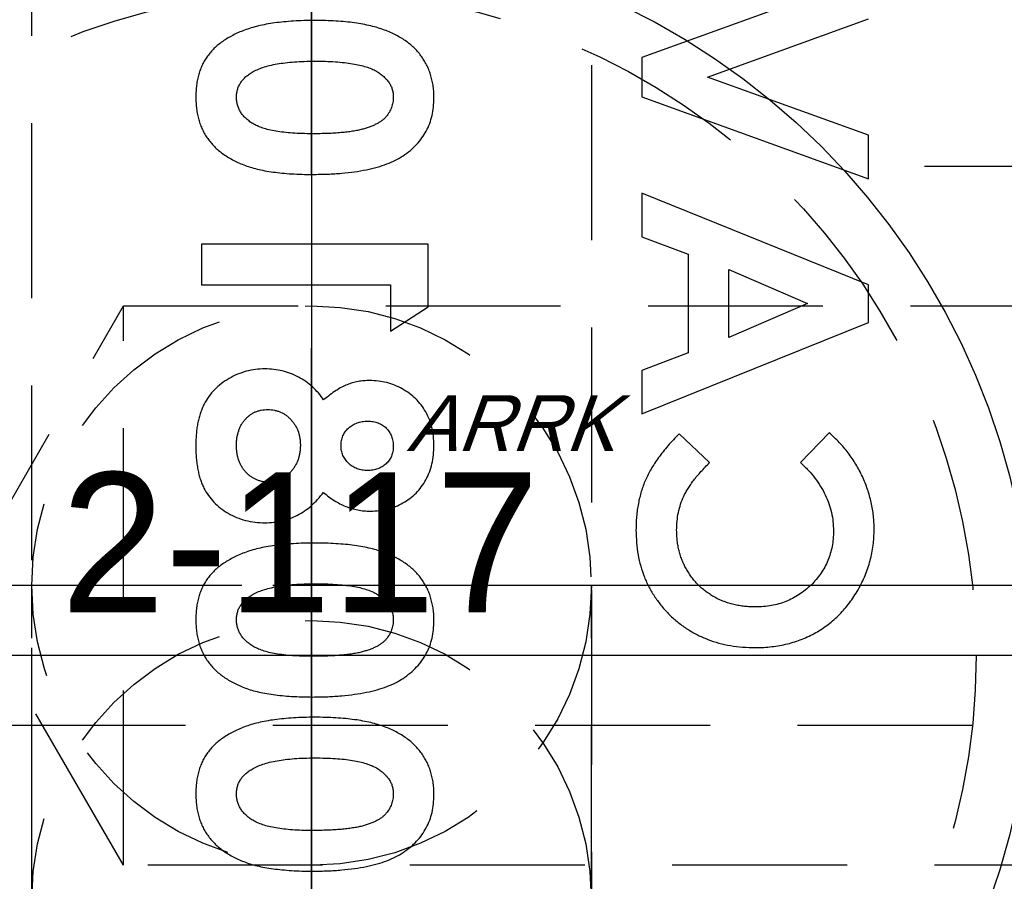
# Model space of a CAD drawing. Extents: x 2651 to 7771, y -1163 to 1075.
# Tile 220 of 256: x 4229 to 4243, y 452 to 465. Entities that reach past the tile are written whole.
import ezdxf

# ---------------------------------------------------------------- set-up
doc = ezdxf.new("R2010")
doc.units = 0
doc.header["$LTSCALE"] = 10
for name, pattern in [('CENTER', [2, 1.25, -0.25, 0.25, -0.25]), ('CNSCEN', [17, 15, -1, 0, -1]), ('CNSHID', [4, 3, -1]), ('HIDDEN', [0.375, 0.25, -0.125])]:
    doc.linetypes.add(name, pattern=pattern)
doc.layers.get('0').update_dxf_attribs({"linetype": 'CONTINUOUS'})
doc.layers.get('Defpoints').update_dxf_attribs({"linetype": 'CONTINUOUS'})
for name, color, linetype in [('1', 7, 'CONTINUOUS'), ('9', 3, 'CONTINUOUS'), ('CEN', 1, 'CENTER'), ('COOL', 150, 'HIDDEN'), ('DIM', 3, 'CONTINUOUS'), ('TEXT', 4, 'CONTINUOUS'), ('WL1-HL', 4, 'CNSHID'), ('WOR1-CL', 1, 'CNSCEN'), ('WOR1-DL', 7, 'CONTINUOUS')]:
    doc.layers.add(name, color=color, linetype=linetype)
doc.styles.add('china', font='txt')
doc.styles.get("Standard").update_dxf_attribs({"font": 'romans.shx'})
doc.dimstyles.new('MM& INCH5', dxfattribs={"dimtxt": 5, "dimasz": 2.5, "dimexe": 1, "dimexo": 0.5, "dimtad": 0, "dimrnd": 1.38778e-17, "dimzin": 9, "dimdsep": 46, "dimtxsty": 'Standard', "dimblk": 'CLOSED', "dimcen": 0, "dimclrd": 3, "dimclre": 3, "dimclrt": 3, "dimazin": 2, "dimtfac": 0.75, "dimtofl": 0, "dimtmove": 0, "dimatfit": 3, "dimfxl": 0, "dimtolj": 1, "dimarcsym": 0})

# ---------------------------------------------------------------- blocks, each defined once
blk = doc.blocks.new('DSD')
at = {"layer": '1', "color": 7, "linetype": 'Continuous'}
for p, q in [((477.228, 547.808), (477.636, 548.234)), ((478.936, 548.234), (479.37, 547.821)), ((479.905, 547.538), (476.666, 546.23)), ((479.905, 546.918), (479.905, 547.538)), ((479.241, 546.666), (479.905, 546.918)), ((479.241, 545.255), (479.241, 546.666)), ((477.535, 545.961), (478.659, 546.446)), ((478.659, 546.446), (478.659, 545.475)), ((483.499, 546.355), (482.959, 546.008)), ((483.499, 545.691), (483.499, 546.355)), ((476.666, 546.23), (476.666, 545.691)), ((478.659, 545.475), (477.535, 545.961)), ((482.959, 546.008), (482.959, 545.11)), ((476.666, 545.691), (479.905, 544.383)), ((486.198, 545.691), (483.499, 545.691)), ((486.198, 545.11), (486.198, 545.691)), ((479.905, 545.004), (479.241, 545.255)), ((482.959, 545.11), (486.198, 545.11)), ((479.905, 544.383), (479.905, 545.004)), ((476.666, 544.175), (476.666, 543.554)), ((479.905, 543.003), (476.666, 544.175)), ((476.666, 543.554), (478.967, 542.722)), ((479.905, 542.443), (479.905, 543.003)), ((478.967, 542.722), (476.666, 541.888)), ((476.666, 541.269), (479.905, 542.443))]:
    blk.add_line(p, q, dxfattribs=at)
for points, knots in [([(484.61, 554.078), (484.539, 554.077), (484.4, 554.076), (484.2, 554.062), (484.015, 554.043), (483.845, 554.013), (483.69, 553.977), (483.552, 553.931), (483.427, 553.878), (483.353, 553.833), (483.317, 553.812)], [0, 0, 0, 0, 0.161071, 0.310789, 0.449904, 0.578376, 0.696617, 0.805987, 0.906562, 1, 1, 1, 1]), ([(486.281, 552.97), (486.28, 552.999), (486.279, 553.056), (486.272, 553.139), (486.258, 553.219), (486.24, 553.295), (486.216, 553.368), (486.187, 553.437), (486.152, 553.503), (486.112, 553.565), (486.067, 553.624), (486.016, 553.679), (485.96, 553.732), (485.897, 553.78), (485.83, 553.826), (485.757, 553.868), (485.679, 553.907), (485.594, 553.943), (485.502, 553.975), (485.402, 554.003), (485.292, 554.026), (485.173, 554.044), (485.046, 554.059), (484.909, 554.07), (484.763, 554.077), (484.662, 554.077), (484.61, 554.078)], [0, 0, 0, 0, 0.038217, 0.074867, 0.110158, 0.144454, 0.17808, 0.211171, 0.243687, 0.275872, 0.308376, 0.341263, 0.37515, 0.409655, 0.445157, 0.482073, 0.520576, 0.560554, 0.603108, 0.648689, 0.697948, 0.750768, 0.807309, 0.867656, 0.931861, 1, 1, 1, 1]), ([(483.317, 553.812), (483.282, 553.787), (483.213, 553.737), (483.123, 553.651), (483.047, 553.559), (482.984, 553.458), (482.935, 553.351), (482.901, 553.236), (482.881, 553.114), (482.878, 553.03), (482.876, 552.987)], [0, 0, 0, 0, 0.132314, 0.2587, 0.380912, 0.500535, 0.620923, 0.742376, 0.868281, 1, 1, 1, 1]), ([(483.458, 552.973), (483.459, 552.998), (483.461, 553.048), (483.481, 553.121), (483.512, 553.189), (483.55, 553.241), (483.585, 553.28), (483.618, 553.307), (483.654, 553.333), (483.695, 553.356), (483.741, 553.378), (483.79, 553.399), (483.845, 553.417), (483.904, 553.434), (483.969, 553.449), (484.041, 553.461), (484.12, 553.473), (484.205, 553.481), (484.298, 553.488), (484.398, 553.493), (484.505, 553.495), (484.579, 553.496), (484.617, 553.496)], [0, 0, 0, 0, 0.053834, 0.105543, 0.158054, 0.211987, 0.240207, 0.269794, 0.301343, 0.334608, 0.370284, 0.408089, 0.448681, 0.492069, 0.538664, 0.590371, 0.646388, 0.707195, 0.772947, 0.843643, 0.919308, 1, 1, 1, 1]), ([(484.617, 553.496), (484.666, 553.496), (484.761, 553.495), (484.897, 553.489), (485.021, 553.477), (485.133, 553.462), (485.233, 553.441), (485.322, 553.417), (485.399, 553.387), (485.465, 553.353), (485.52, 553.315), (485.568, 553.274), (485.609, 553.231), (485.642, 553.185), (485.668, 553.136), (485.686, 553.084), (485.697, 553.029), (485.699, 552.992), (485.7, 552.973)], [0, 0, 0, 0, 0.110734, 0.212341, 0.305502, 0.389835, 0.46669, 0.535262, 0.596763, 0.651066, 0.701036, 0.74786, 0.791833, 0.834284, 0.875334, 0.916035, 0.957652, 1, 1, 1, 1]), ([(482.876, 552.987), (482.877, 552.959), (482.878, 552.904), (482.886, 552.822), (482.9, 552.744), (482.919, 552.668), (482.943, 552.595), (482.973, 552.525), (483.009, 552.459), (483.05, 552.395), (483.096, 552.335), (483.149, 552.278), (483.207, 552.224), (483.271, 552.175), (483.341, 552.129), (483.416, 552.086), (483.497, 552.047), (483.584, 552.011), (483.679, 551.979), (483.782, 551.952), (483.893, 551.929), (484.014, 551.91), (484.143, 551.895), (484.281, 551.885), (484.428, 551.878), (484.528, 551.877), (484.58, 551.877)], [0, 0, 0, 0, 0.036635, 0.072034, 0.106626, 0.140306, 0.173619, 0.206426, 0.239067, 0.271883, 0.30484, 0.338529, 0.372616, 0.407548, 0.443719, 0.481312, 0.520113, 0.560913, 0.604025, 0.650075, 0.699572, 0.752363, 0.808789, 0.868954, 0.932675, 1, 1, 1, 1]), ([(484.58, 552.458), (484.529, 552.459), (484.431, 552.459), (484.29, 552.467), (484.161, 552.477), (484.044, 552.492), (483.94, 552.512), (483.849, 552.537), (483.769, 552.565), (483.701, 552.599), (483.644, 552.637), (483.594, 552.677), (483.552, 552.72), (483.517, 552.765), (483.49, 552.813), (483.471, 552.864), (483.46, 552.918), (483.458, 552.954), (483.458, 552.973)], [0, 0, 0, 0, 0.112115, 0.215802, 0.310203, 0.395993, 0.47341, 0.542778, 0.604548, 0.659357, 0.708764, 0.755356, 0.798687, 0.840017, 0.880203, 0.919733, 0.959049, 1, 1, 1, 1]), ([(484.58, 551.877), (484.632, 551.877), (484.734, 551.878), (484.882, 551.885), (485.021, 551.896), (485.151, 551.91), (485.272, 551.93), (485.385, 551.953), (485.489, 551.98), (485.583, 552.013), (485.671, 552.049), (485.752, 552.088), (485.827, 552.13), (485.896, 552.174), (485.959, 552.222), (486.017, 552.273), (486.067, 552.327), (486.113, 552.384), (486.153, 552.444), (486.188, 552.507), (486.216, 552.576), (486.24, 552.647), (486.258, 552.723), (486.272, 552.802), (486.279, 552.885), (486.28, 552.941), (486.281, 552.97)], [0, 0, 0, 0, 0.068491, 0.133077, 0.193829, 0.251083, 0.304401, 0.354408, 0.401295, 0.444701, 0.485692, 0.524676, 0.562307, 0.597947, 0.632474, 0.665752, 0.697985, 0.729586, 0.760825, 0.792355, 0.824313, 0.857156, 0.890927, 0.92596, 0.962061, 1, 1, 1, 1]), ([(485.7, 552.973), (485.699, 552.955), (485.698, 552.919), (485.687, 552.867), (485.67, 552.818), (485.645, 552.772), (485.613, 552.728), (485.575, 552.688), (485.529, 552.651), (485.495, 552.629), (485.477, 552.618)], [0, 0, 0, 0, 0.124035, 0.242846, 0.360342, 0.479042, 0.599334, 0.725488, 0.858549, 1, 1, 1, 1]), ([(485.477, 552.618), (485.453, 552.605), (485.403, 552.577), (485.318, 552.546), (485.223, 552.519), (485.116, 552.496), (484.998, 552.48), (484.868, 552.467), (484.728, 552.46), (484.631, 552.459), (484.58, 552.458)], [0, 0, 0, 0, 0.088871, 0.186355, 0.294078, 0.412237, 0.541778, 0.682703, 0.835096, 1, 1, 1, 1]), ([(484.61, 551.587), (484.539, 551.586), (484.4, 551.585), (484.2, 551.571), (484.015, 551.551), (483.845, 551.522), (483.69, 551.486), (483.552, 551.44), (483.427, 551.387), (483.353, 551.342), (483.317, 551.321)], [0, 0, 0, 0, 0.161071, 0.310789, 0.449904, 0.578376, 0.696617, 0.805987, 0.906562, 1, 1, 1, 1]), ([(486.281, 550.479), (486.28, 550.508), (486.279, 550.565), (486.272, 550.648), (486.258, 550.728), (486.24, 550.804), (486.216, 550.877), (486.187, 550.946), (486.152, 551.012), (486.112, 551.074), (486.067, 551.133), (486.016, 551.188), (485.96, 551.241), (485.897, 551.289), (485.83, 551.335), (485.757, 551.377), (485.679, 551.416), (485.594, 551.452), (485.502, 551.484), (485.402, 551.512), (485.292, 551.535), (485.173, 551.553), (485.046, 551.568), (484.909, 551.579), (484.763, 551.586), (484.662, 551.586), (484.61, 551.587)], [0, 0, 0, 0, 0.038217, 0.074867, 0.110158, 0.144454, 0.17808, 0.211171, 0.243687, 0.275872, 0.308376, 0.341263, 0.37515, 0.409655, 0.445157, 0.482073, 0.520576, 0.560554, 0.603108, 0.648689, 0.697948, 0.750768, 0.807309, 0.867656, 0.931861, 1, 1, 1, 1]), ([(483.317, 551.321), (483.282, 551.295), (483.213, 551.246), (483.123, 551.16), (483.047, 551.068), (482.984, 550.967), (482.935, 550.86), (482.901, 550.745), (482.881, 550.623), (482.878, 550.539), (482.876, 550.496)], [0, 0, 0, 0, 0.132314, 0.2587, 0.380912, 0.500535, 0.620923, 0.742376, 0.868281, 1, 1, 1, 1]), ([(483.458, 550.482), (483.459, 550.507), (483.461, 550.557), (483.481, 550.629), (483.512, 550.698), (483.55, 550.75), (483.585, 550.788), (483.618, 550.815), (483.654, 550.842), (483.695, 550.865), (483.741, 550.887), (483.79, 550.908), (483.845, 550.925), (483.904, 550.943), (483.969, 550.958), (484.041, 550.97), (484.12, 550.982), (484.205, 550.989), (484.298, 550.997), (484.398, 551.002), (484.505, 551.004), (484.579, 551.005), (484.617, 551.005)], [0, 0, 0, 0, 0.053834, 0.105543, 0.158054, 0.211987, 0.240207, 0.269794, 0.301343, 0.334608, 0.370284, 0.408089, 0.448681, 0.492069, 0.538664, 0.590371, 0.646388, 0.707195, 0.772947, 0.843643, 0.919308, 1, 1, 1, 1]), ([(484.617, 551.005), (484.666, 551.005), (484.761, 551.004), (484.897, 550.998), (485.021, 550.986), (485.133, 550.971), (485.233, 550.95), (485.322, 550.926), (485.399, 550.896), (485.465, 550.862), (485.52, 550.824), (485.568, 550.783), (485.609, 550.74), (485.642, 550.694), (485.668, 550.645), (485.686, 550.593), (485.697, 550.538), (485.699, 550.501), (485.7, 550.482)], [0, 0, 0, 0, 0.110734, 0.212341, 0.305502, 0.389835, 0.46669, 0.535262, 0.596763, 0.651066, 0.701036, 0.74786, 0.791833, 0.834284, 0.875334, 0.916035, 0.957652, 1, 1, 1, 1]), ([(478.281, 550.881), (478.241, 550.88), (478.162, 550.879), (478.046, 550.868), (477.932, 550.852), (477.823, 550.828), (477.716, 550.798), (477.614, 550.761), (477.514, 550.717), (477.418, 550.668), (477.326, 550.611), (477.239, 550.549), (477.156, 550.481), (477.078, 550.406), (477.004, 550.326), (476.936, 550.241), (476.871, 550.149), (476.812, 550.053), (476.759, 549.952), (476.711, 549.849), (476.672, 549.744), (476.639, 549.637), (476.615, 549.528), (476.596, 549.417), (476.586, 549.304), (476.584, 549.228), (476.583, 549.19)], [0, 0, 0, 0, 0.044663, 0.088512, 0.130926, 0.172904, 0.214, 0.254985, 0.295291, 0.335772, 0.376181, 0.416178, 0.45635, 0.496512, 0.537041, 0.578119, 0.619725, 0.662422, 0.705299, 0.74743, 0.789433, 0.831267, 0.872825, 0.91487, 0.957027, 1, 1, 1, 1]), ([(479.988, 549.199), (479.986, 549.26), (479.983, 549.378), (479.961, 549.551), (479.924, 549.715), (479.871, 549.872), (479.803, 550.02), (479.72, 550.159), (479.622, 550.29), (479.51, 550.412), (479.387, 550.522), (479.254, 550.619), (479.112, 550.699), (478.962, 550.766), (478.803, 550.818), (478.637, 550.854), (478.461, 550.877), (478.342, 550.879), (478.281, 550.881)], [0, 0, 0, 0, 0.067376, 0.131837, 0.194461, 0.255346, 0.315588, 0.375627, 0.436138, 0.497779, 0.55947, 0.620278, 0.680788, 0.741492, 0.803215, 0.866493, 0.93191, 1, 1, 1, 1]), ([(482.876, 550.496), (482.877, 550.468), (482.878, 550.413), (482.886, 550.331), (482.9, 550.253), (482.919, 550.177), (482.943, 550.104), (482.973, 550.034), (483.009, 549.968), (483.05, 549.904), (483.096, 549.843), (483.149, 549.787), (483.207, 549.733), (483.271, 549.684), (483.341, 549.638), (483.416, 549.595), (483.497, 549.556), (483.584, 549.52), (483.679, 549.488), (483.782, 549.461), (483.893, 549.438), (484.014, 549.418), (484.143, 549.404), (484.281, 549.394), (484.428, 549.387), (484.528, 549.386), (484.58, 549.386)], [0, 0, 0, 0, 0.036635, 0.072034, 0.106626, 0.140306, 0.173619, 0.206426, 0.239067, 0.271883, 0.30484, 0.338529, 0.372616, 0.407548, 0.443719, 0.481312, 0.520113, 0.560913, 0.604025, 0.650075, 0.699572, 0.752363, 0.808789, 0.868954, 0.932675, 1, 1, 1, 1]), ([(484.58, 549.967), (484.529, 549.967), (484.431, 549.968), (484.29, 549.975), (484.161, 549.986), (484.044, 550.001), (483.94, 550.021), (483.849, 550.045), (483.769, 550.074), (483.701, 550.108), (483.644, 550.146), (483.594, 550.186), (483.552, 550.229), (483.517, 550.274), (483.49, 550.322), (483.471, 550.373), (483.46, 550.426), (483.458, 550.463), (483.458, 550.482)], [0, 0, 0, 0, 0.112115, 0.215802, 0.310203, 0.395993, 0.47341, 0.542778, 0.604548, 0.659357, 0.708764, 0.755356, 0.798687, 0.840017, 0.880203, 0.919733, 0.959049, 1, 1, 1, 1]), ([(484.58, 549.386), (484.632, 549.386), (484.734, 549.387), (484.882, 549.393), (485.021, 549.405), (485.151, 549.419), (485.272, 549.439), (485.385, 549.462), (485.489, 549.489), (485.583, 549.522), (485.671, 549.558), (485.752, 549.597), (485.827, 549.639), (485.896, 549.683), (485.959, 549.731), (486.017, 549.782), (486.067, 549.836), (486.113, 549.892), (486.153, 549.953), (486.188, 550.016), (486.216, 550.084), (486.24, 550.156), (486.258, 550.231), (486.272, 550.31), (486.279, 550.394), (486.28, 550.45), (486.281, 550.479)], [0, 0, 0, 0, 0.068491, 0.133077, 0.193829, 0.251083, 0.304401, 0.354408, 0.401295, 0.444701, 0.485692, 0.524676, 0.562307, 0.597947, 0.632474, 0.665752, 0.697985, 0.729586, 0.760825, 0.792355, 0.824313, 0.857156, 0.890927, 0.92596, 0.962061, 1, 1, 1, 1]), ([(485.7, 550.482), (485.699, 550.463), (485.698, 550.428), (485.687, 550.376), (485.67, 550.327), (485.645, 550.28), (485.613, 550.237), (485.575, 550.197), (485.529, 550.16), (485.495, 550.138), (485.477, 550.127)], [0, 0, 0, 0, 0.124035, 0.242846, 0.360342, 0.479042, 0.599334, 0.725488, 0.858549, 1, 1, 1, 1]), ([(477.165, 549.213), (477.166, 549.25), (477.168, 549.324), (477.183, 549.433), (477.208, 549.536), (477.243, 549.636), (477.289, 549.731), (477.345, 549.821), (477.41, 549.907), (477.485, 549.987), (477.567, 550.06), (477.655, 550.124), (477.748, 550.178), (477.845, 550.223), (477.947, 550.257), (478.053, 550.282), (478.165, 550.296), (478.241, 550.298), (478.279, 550.299)], [0, 0, 0, 0, 0.064715, 0.127707, 0.188882, 0.249158, 0.309661, 0.370225, 0.432332, 0.495782, 0.559304, 0.621861, 0.683322, 0.744523, 0.806088, 0.868994, 0.933419, 1, 1, 1, 1]), ([(478.279, 550.299), (478.306, 550.299), (478.36, 550.298), (478.438, 550.292), (478.515, 550.281), (478.589, 550.265), (478.661, 550.246), (478.73, 550.223), (478.798, 550.194), (478.863, 550.162), (478.924, 550.124), (478.983, 550.084), (479.038, 550.041), (479.09, 549.993), (479.138, 549.942), (479.183, 549.887), (479.224, 549.829), (479.263, 549.767), (479.296, 549.703), (479.327, 549.637), (479.351, 549.568), (479.371, 549.498), (479.388, 549.427), (479.398, 549.353), (479.406, 549.278), (479.406, 549.227), (479.407, 549.202)], [0, 0, 0, 0, 0.045986, 0.090639, 0.134485, 0.177331, 0.219265, 0.260785, 0.302317, 0.343436, 0.384181, 0.424376, 0.464181, 0.504012, 0.543822, 0.583802, 0.624419, 0.665548, 0.706675, 0.747827, 0.788895, 0.830219, 0.871707, 0.913734, 0.956588, 1, 1, 1, 1]), ([(485.477, 550.127), (485.453, 550.114), (485.403, 550.086), (485.318, 550.055), (485.223, 550.028), (485.116, 550.005), (484.998, 549.989), (484.868, 549.975), (484.728, 549.969), (484.631, 549.968), (484.58, 549.967)], [0, 0, 0, 0, 0.088871, 0.186355, 0.294078, 0.412237, 0.541778, 0.682703, 0.835096, 1, 1, 1, 1]), ([(476.583, 549.19), (476.584, 549.157), (476.585, 549.092), (476.593, 548.996), (476.606, 548.9), (476.625, 548.805), (476.648, 548.71), (476.678, 548.617), (476.711, 548.525), (476.751, 548.434), (476.794, 548.345), (476.844, 548.259), (476.896, 548.175), (476.954, 548.096), (477.016, 548.019), (477.082, 547.945), (477.153, 547.875), (477.203, 547.831), (477.228, 547.808)], [0, 0, 0, 0, 0.062276, 0.123904, 0.185067, 0.24684, 0.308435, 0.370241, 0.432587, 0.495925, 0.559351, 0.621943, 0.684393, 0.746986, 0.809441, 0.872508, 0.935769, 1, 1, 1, 1]), ([(477.636, 548.234), (477.598, 548.271), (477.525, 548.341), (477.429, 548.455), (477.348, 548.573), (477.28, 548.694), (477.229, 548.819), (477.191, 548.947), (477.169, 549.079), (477.166, 549.168), (477.165, 549.213)], [0, 0, 0, 0, 0.139406, 0.272304, 0.399525, 0.522811, 0.642663, 0.761023, 0.879801, 1, 1, 1, 1]), ([(479.407, 549.202), (479.405, 549.158), (479.403, 549.073), (479.384, 548.948), (479.352, 548.829), (479.315, 548.734), (479.278, 548.66), (479.244, 548.603), (479.205, 548.544), (479.162, 548.485), (479.113, 548.424), (479.058, 548.362), (478.999, 548.298), (478.957, 548.256), (478.936, 548.234)], [0, 0, 0, 0, 0.117048, 0.22997, 0.340704, 0.449355, 0.505557, 0.565303, 0.628205, 0.694729, 0.765019, 0.83958, 0.91775, 1, 1, 1, 1]), ([(479.37, 547.821), (479.398, 547.85), (479.453, 547.907), (479.53, 547.993), (479.6, 548.078), (479.665, 548.161), (479.722, 548.244), (479.772, 548.325), (479.816, 548.405), (479.854, 548.485), (479.886, 548.565), (479.913, 548.648), (479.936, 548.733), (479.955, 548.821), (479.97, 548.911), (479.98, 549.005), (479.987, 549.101), (479.988, 549.166), (479.988, 549.199)], [0, 0, 0, 0, 0.077783, 0.151816, 0.22254, 0.290278, 0.354641, 0.415798, 0.474709, 0.530426, 0.58558, 0.640906, 0.697901, 0.75542, 0.814521, 0.874462, 0.93667, 1, 1, 1, 1]), ([(485.291, 549.095), (485.249, 549.094), (485.168, 549.091), (485.048, 549.071), (484.934, 549.036), (484.826, 548.988), (484.723, 548.927), (484.627, 548.851), (484.536, 548.762), (484.482, 548.695), (484.454, 548.66)], [0, 0, 0, 0, 0.127276, 0.250113, 0.370492, 0.489901, 0.611006, 0.735976, 0.864676, 1, 1, 1, 1]), ([(486.281, 547.987), (486.281, 548.018), (486.28, 548.079), (486.275, 548.168), (486.266, 548.252), (486.253, 548.331), (486.237, 548.405), (486.217, 548.474), (486.194, 548.538), (486.159, 548.617), (486.104, 548.706), (486.023, 548.804), (485.927, 548.889), (485.819, 548.963), (485.698, 549.021), (485.569, 549.065), (485.432, 549.091), (485.339, 549.094), (485.291, 549.095)], [0, 0, 0, 0, 0.055435, 0.108254, 0.158196, 0.205337, 0.250257, 0.292763, 0.333308, 0.371723, 0.445982, 0.520049, 0.595546, 0.673687, 0.753384, 0.833349, 0.915178, 1, 1, 1, 1]), ([(483.784, 548.929), (483.742, 548.928), (483.66, 548.925), (483.54, 548.903), (483.426, 548.865), (483.318, 548.814), (483.219, 548.75), (483.13, 548.673), (483.055, 548.582), (482.99, 548.482), (482.939, 548.372), (482.903, 548.252), (482.88, 548.124), (482.878, 548.036), (482.876, 547.991)], [0, 0, 0, 0, 0.085205, 0.168105, 0.249227, 0.330676, 0.411657, 0.491096, 0.570629, 0.651741, 0.734794, 0.819583, 0.907717, 1, 1, 1, 1]), ([(484.454, 548.66), (484.429, 548.681), (484.381, 548.724), (484.302, 548.778), (484.222, 548.824), (484.139, 548.863), (484.053, 548.892), (483.966, 548.914), (483.876, 548.926), (483.815, 548.928), (483.784, 548.929)], [0, 0, 0, 0, 0.132691, 0.261229, 0.386616, 0.5095, 0.631048, 0.753001, 0.875241, 1, 1, 1, 1]), ([(484.786, 547.986), (484.787, 548.004), (484.787, 548.04), (484.794, 548.093), (484.804, 548.143), (484.818, 548.192), (484.838, 548.238), (484.861, 548.282), (484.888, 548.323), (484.919, 548.362), (484.953, 548.397), (484.989, 548.429), (485.027, 548.455), (485.066, 548.476), (485.106, 548.494), (485.149, 548.505), (485.193, 548.513), (485.223, 548.514), (485.238, 548.514)], [0, 0, 0, 0, 0.070599, 0.139149, 0.206028, 0.270871, 0.334512, 0.399137, 0.463434, 0.527972, 0.592126, 0.65344, 0.712618, 0.770133, 0.826602, 0.883252, 0.941109, 1, 1, 1, 1]), ([(485.238, 548.514), (485.254, 548.514), (485.286, 548.513), (485.331, 548.506), (485.376, 548.495), (485.418, 548.479), (485.458, 548.459), (485.496, 548.434), (485.533, 548.405), (485.567, 548.371), (485.598, 548.334), (485.625, 548.293), (485.649, 548.25), (485.666, 548.204), (485.682, 548.155), (485.692, 548.104), (485.699, 548.049), (485.699, 548.012), (485.7, 547.993)], [0, 0, 0, 0, 0.060864, 0.120715, 0.178298, 0.236019, 0.29302, 0.351482, 0.411328, 0.473181, 0.535898, 0.598282, 0.66091, 0.724489, 0.789043, 0.857007, 0.926649, 1, 1, 1, 1]), ([(483.458, 548.005), (483.459, 548.029), (483.461, 548.075), (483.481, 548.142), (483.514, 548.201), (483.56, 548.253), (483.615, 548.295), (483.679, 548.327), (483.75, 548.345), (483.8, 548.347), (483.825, 548.348)], [0, 0, 0, 0, 0.127262, 0.247553, 0.366178, 0.488656, 0.611945, 0.735099, 0.863648, 1, 1, 1, 1]), ([(483.825, 548.348), (483.851, 548.347), (483.902, 548.344), (483.974, 548.325), (484.04, 548.293), (484.097, 548.248), (484.144, 548.194), (484.18, 548.133), (484.201, 548.065), (484.204, 548.018), (484.205, 547.994)], [0, 0, 0, 0, 0.133898, 0.261449, 0.385304, 0.511572, 0.636353, 0.7554, 0.874932, 1, 1, 1, 1]), ([(482.876, 547.991), (482.878, 547.946), (482.88, 547.86), (482.903, 547.734), (482.939, 547.617), (482.992, 547.508), (483.057, 547.409), (483.135, 547.321), (483.226, 547.244), (483.328, 547.179), (483.437, 547.126), (483.552, 547.088), (483.671, 547.066), (483.752, 547.063), (483.793, 547.061)], [0, 0, 0, 0, 0.091221, 0.177862, 0.261335, 0.343215, 0.424061, 0.504025, 0.585043, 0.667993, 0.751668, 0.833587, 0.916294, 1, 1, 1, 1]), ([(483.821, 547.642), (483.795, 547.643), (483.746, 547.646), (483.675, 547.664), (483.612, 547.697), (483.557, 547.74), (483.513, 547.795), (483.48, 547.858), (483.461, 547.929), (483.459, 547.979), (483.458, 548.005)], [0, 0, 0, 0, 0.133239, 0.257679, 0.377945, 0.498835, 0.619558, 0.739824, 0.86564, 1, 1, 1, 1]), ([(484.205, 547.994), (484.204, 547.969), (484.202, 547.921), (484.181, 547.853), (484.147, 547.792), (484.1, 547.739), (484.042, 547.696), (483.975, 547.664), (483.9, 547.646), (483.848, 547.643), (483.821, 547.642)], [0, 0, 0, 0, 0.1261, 0.245667, 0.362596, 0.483064, 0.606895, 0.731199, 0.860607, 1, 1, 1, 1]), ([(485.7, 547.993), (485.699, 547.974), (485.699, 547.936), (485.693, 547.881), (485.683, 547.83), (485.669, 547.781), (485.652, 547.735), (485.63, 547.692), (485.604, 547.652), (485.575, 547.616), (485.543, 547.583), (485.508, 547.554), (485.471, 547.53), (485.431, 547.51), (485.389, 547.495), (485.345, 547.484), (485.299, 547.477), (485.267, 547.476), (485.251, 547.476)], [0, 0, 0, 0, 0.075044, 0.146237, 0.214829, 0.280463, 0.343689, 0.406255, 0.467269, 0.527809, 0.587997, 0.646697, 0.703965, 0.760495, 0.818097, 0.877165, 0.937588, 1, 1, 1, 1]), ([(485.251, 547.476), (485.235, 547.477), (485.203, 547.478), (485.157, 547.484), (485.112, 547.496), (485.069, 547.512), (485.028, 547.532), (484.99, 547.558), (484.953, 547.587), (484.919, 547.622), (484.888, 547.659), (484.861, 547.699), (484.837, 547.741), (484.818, 547.786), (484.804, 547.833), (484.794, 547.882), (484.787, 547.933), (484.787, 547.968), (484.786, 547.986)], [0, 0, 0, 0, 0.063232, 0.123596, 0.183631, 0.241965, 0.301454, 0.360997, 0.421479, 0.484582, 0.547964, 0.610316, 0.672871, 0.735109, 0.798492, 0.863878, 0.930919, 1, 1, 1, 1]), ([(485.291, 546.895), (485.337, 546.896), (485.427, 546.899), (485.559, 546.926), (485.687, 546.97), (485.807, 547.029), (485.917, 547.103), (486.015, 547.189), (486.098, 547.288), (486.153, 547.38), (486.191, 547.46), (486.214, 547.523), (486.235, 547.591), (486.252, 547.662), (486.265, 547.738), (486.274, 547.818), (486.28, 547.901), (486.281, 547.958), (486.281, 547.987)], [0, 0, 0, 0, 0.082105, 0.162845, 0.24281, 0.324136, 0.404552, 0.481939, 0.558683, 0.635915, 0.675544, 0.716421, 0.758883, 0.802991, 0.848925, 0.897233, 0.947306, 1, 1, 1, 1]), ([(483.793, 547.061), (483.822, 547.062), (483.878, 547.063), (483.962, 547.074), (484.041, 547.093), (484.12, 547.12), (484.199, 547.156), (484.28, 547.206), (484.367, 547.266), (484.424, 547.314), (484.454, 547.339)], [0, 0, 0, 0, 0.117593, 0.230768, 0.342388, 0.452438, 0.56823, 0.697745, 0.841089, 1, 1, 1, 1]), ([(484.454, 547.339), (484.478, 547.305), (484.526, 547.237), (484.612, 547.149), (484.708, 547.072), (484.814, 547.009), (484.926, 546.958), (485.044, 546.922), (485.166, 546.899), (485.249, 546.896), (485.291, 546.895)], [0, 0, 0, 0, 0.126717, 0.250825, 0.374307, 0.498747, 0.623473, 0.74737, 0.87229, 1, 1, 1, 1]), ([(484.61, 544.113), (484.539, 544.112), (484.4, 544.111), (484.2, 544.098), (484.015, 544.078), (483.845, 544.049), (483.69, 544.013), (483.552, 543.966), (483.427, 543.914), (483.353, 543.869), (483.317, 543.847)], [0, 0, 0, 0, 0.161071, 0.310789, 0.449904, 0.578376, 0.696617, 0.805987, 0.906562, 1, 1, 1, 1]), ([(486.281, 543.006), (486.28, 543.035), (486.279, 543.091), (486.272, 543.175), (486.258, 543.254), (486.24, 543.331), (486.216, 543.403), (486.187, 543.473), (486.152, 543.539), (486.112, 543.601), (486.067, 543.659), (486.016, 543.715), (485.96, 543.767), (485.897, 543.816), (485.83, 543.861), (485.757, 543.904), (485.679, 543.942), (485.594, 543.979), (485.502, 544.01), (485.402, 544.038), (485.292, 544.061), (485.173, 544.08), (485.046, 544.095), (484.909, 544.106), (484.763, 544.112), (484.662, 544.113), (484.61, 544.113)], [0, 0, 0, 0, 0.038217, 0.074867, 0.110158, 0.144454, 0.17808, 0.211171, 0.243687, 0.275872, 0.308376, 0.341263, 0.37515, 0.409655, 0.445157, 0.482073, 0.520576, 0.560554, 0.603108, 0.648689, 0.697948, 0.750768, 0.807309, 0.867656, 0.931861, 1, 1, 1, 1]), ([(483.317, 543.847), (483.282, 543.822), (483.213, 543.773), (483.123, 543.687), (483.047, 543.594), (482.984, 543.494), (482.935, 543.386), (482.901, 543.271), (482.881, 543.149), (482.878, 543.065), (482.876, 543.023)], [0, 0, 0, 0, 0.132314, 0.2587, 0.380912, 0.500535, 0.620923, 0.742376, 0.868281, 1, 1, 1, 1]), ([(483.458, 543.008), (483.459, 543.034), (483.461, 543.084), (483.481, 543.156), (483.512, 543.224), (483.55, 543.276), (483.585, 543.315), (483.618, 543.342), (483.654, 543.368), (483.695, 543.391), (483.741, 543.413), (483.79, 543.434), (483.845, 543.452), (483.904, 543.469), (483.969, 543.484), (484.041, 543.497), (484.12, 543.508), (484.205, 543.516), (484.298, 543.523), (484.398, 543.529), (484.505, 543.531), (484.579, 543.531), (484.617, 543.532)], [0, 0, 0, 0, 0.053834, 0.105543, 0.158054, 0.211987, 0.240207, 0.269794, 0.301343, 0.334608, 0.370284, 0.408089, 0.448681, 0.492069, 0.538664, 0.590371, 0.646388, 0.707195, 0.772947, 0.843643, 0.919308, 1, 1, 1, 1]), ([(484.617, 543.532), (484.666, 543.531), (484.761, 543.53), (484.897, 543.524), (485.021, 543.512), (485.133, 543.497), (485.233, 543.476), (485.322, 543.452), (485.399, 543.423), (485.465, 543.389), (485.52, 543.351), (485.568, 543.31), (485.609, 543.267), (485.642, 543.22), (485.668, 543.171), (485.686, 543.119), (485.697, 543.065), (485.699, 543.027), (485.7, 543.008)], [0, 0, 0, 0, 0.110734, 0.212341, 0.305502, 0.389835, 0.46669, 0.535262, 0.596763, 0.651066, 0.701036, 0.74786, 0.791833, 0.834284, 0.875334, 0.916035, 0.957652, 1, 1, 1, 1]), ([(482.876, 543.023), (482.877, 542.994), (482.878, 542.939), (482.886, 542.858), (482.9, 542.779), (482.919, 542.703), (482.943, 542.631), (482.973, 542.561), (483.009, 542.495), (483.05, 542.431), (483.096, 542.37), (483.149, 542.313), (483.207, 542.26), (483.271, 542.21), (483.341, 542.164), (483.416, 542.121), (483.497, 542.082), (483.584, 542.047), (483.679, 542.015), (483.782, 541.988), (483.893, 541.964), (484.014, 541.945), (484.143, 541.93), (484.281, 541.92), (484.428, 541.913), (484.528, 541.913), (484.58, 541.913)], [0, 0, 0, 0, 0.036635, 0.072034, 0.106626, 0.140306, 0.173619, 0.206426, 0.239067, 0.271883, 0.30484, 0.338529, 0.372616, 0.407548, 0.443719, 0.481312, 0.520113, 0.560913, 0.604025, 0.650075, 0.699572, 0.752363, 0.808789, 0.868954, 0.932675, 1, 1, 1, 1]), ([(484.58, 542.494), (484.529, 542.494), (484.431, 542.494), (484.29, 542.502), (484.161, 542.512), (484.044, 542.528), (483.94, 542.548), (483.849, 542.572), (483.769, 542.601), (483.701, 542.635), (483.644, 542.673), (483.594, 542.713), (483.552, 542.755), (483.517, 542.8), (483.49, 542.848), (483.471, 542.899), (483.46, 542.953), (483.458, 542.99), (483.458, 543.008)], [0, 0, 0, 0, 0.112115, 0.215802, 0.310203, 0.395993, 0.47341, 0.542778, 0.604548, 0.659357, 0.708764, 0.755356, 0.798687, 0.840017, 0.880203, 0.919733, 0.959049, 1, 1, 1, 1]), ([(484.58, 541.913), (484.632, 541.913), (484.734, 541.913), (484.882, 541.92), (485.021, 541.931), (485.151, 541.945), (485.272, 541.965), (485.385, 541.988), (485.489, 542.016), (485.583, 542.049), (485.671, 542.084), (485.752, 542.123), (485.827, 542.165), (485.896, 542.209), (485.959, 542.258), (486.017, 542.308), (486.067, 542.363), (486.113, 542.419), (486.153, 542.479), (486.188, 542.543), (486.216, 542.611), (486.24, 542.682), (486.258, 542.758), (486.272, 542.837), (486.279, 542.92), (486.28, 542.977), (486.281, 543.006)], [0, 0, 0, 0, 0.068491, 0.133077, 0.193829, 0.251083, 0.304401, 0.354408, 0.401295, 0.444701, 0.485692, 0.524676, 0.562307, 0.597947, 0.632474, 0.665752, 0.697985, 0.729586, 0.760825, 0.792355, 0.824313, 0.857156, 0.890927, 0.92596, 0.962061, 1, 1, 1, 1]), ([(485.7, 543.008), (485.699, 542.99), (485.698, 542.954), (485.687, 542.902), (485.67, 542.853), (485.645, 542.807), (485.613, 542.764), (485.575, 542.723), (485.529, 542.686), (485.495, 542.665), (485.477, 542.653)], [0, 0, 0, 0, 0.124035, 0.242846, 0.360342, 0.479042, 0.599334, 0.725488, 0.858549, 1, 1, 1, 1]), ([(485.477, 542.653), (485.453, 542.64), (485.403, 542.613), (485.318, 542.581), (485.223, 542.554), (485.116, 542.531), (484.998, 542.516), (484.868, 542.502), (484.728, 542.495), (484.631, 542.494), (484.58, 542.494)], [0, 0, 0, 0, 0.088871, 0.186355, 0.294078, 0.412237, 0.541778, 0.682703, 0.835096, 1, 1, 1, 1])]:
    blk.add_open_spline(points, degree=3, knots=knots, dxfattribs=at)
blk = doc.blocks.new('A$C3FB17615')
at = {"layer": 'CEN'}
blk.add_line((-15.24, 0), (15.24, 0), dxfattribs=at)
blk = doc.blocks.new('*D116')
at = {"layer": 'Defpoints', "color": 0}
for p in [(4278.684, 927.642), (4278.684, 906.842), (4171.684, 387.642)]:
    blk.add_point(p, dxfattribs=at)
at = {"layer": 'DIM', "color": 3, "lineweight": -2}
blk.add_line((4278.684, 907.342), (4278.684, 927.642), dxfattribs=at)
at = {"layer": 'DIM', "color": 3, "insert": (4278.684, 950.648), "char_height": 5, "attachment_point": 5, "rotation": 90}
blk.add_mtext('\\A1;107 [4.213]', dxfattribs=at)
blk = doc.blocks.new('_Closed')
at = {"color": 0, "linetype": 'ByBlock', "lineweight": -2}
for p, q in [((-1, 0.1667), (0, 0)), ((-1, 0.1667), (-1, -0.1667)), ((0, 0), (-1, -0.1667)), ((0, 0), (-1, 0))]:
    blk.add_line(p, q, dxfattribs=at)
blk = doc.blocks.new('*D117')
at = {"layer": 'Defpoints', "color": 0}
for p in [(4291.684, 927.642), (4291.684, 912.642), (4171.684, 387.642)]:
    blk.add_point(p, dxfattribs=at)
at = {"layer": 'DIM', "color": 3, "lineweight": -2}
blk.add_line((4291.684, 913.142), (4291.684, 927.642), dxfattribs=at)
at = {"layer": 'DIM', "color": 3, "insert": (4291.684, 950.648), "char_height": 5, "attachment_point": 5, "rotation": 90}
blk.add_mtext('\\A1;120 [4.724]', dxfattribs=at)
blk = doc.blocks.new('*D118')
at = {"layer": 'Defpoints', "color": 0}
for p in [(4368.684, 927.642), (4368.684, 892.822), (4171.684, 387.642)]:
    blk.add_point(p, dxfattribs=at)
at = {"layer": 'DIM', "color": 3, "lineweight": -2}
blk.add_line((4368.684, 893.322), (4368.684, 927.642), dxfattribs=at)
at = {"layer": 'DIM', "color": 3, "insert": (4368.684, 950.648), "char_height": 5, "attachment_point": 5, "rotation": 90}
blk.add_mtext('\\A1;197 [7.756]', dxfattribs=at)
blk = doc.blocks.new('*D119')
at = {"layer": 'Defpoints', "color": 0}
for p in [(4376.684, 927.642), (4371.684, 807.17), (4171.684, 387.642)]:
    blk.add_point(p, dxfattribs=at)
at = {"layer": 'DIM', "color": 3, "lineweight": -2}
for p, q in [((4376.684, 922.642), (4376.684, 927.642)), ((4371.684, 917.642), (4376.684, 922.642)), ((4371.684, 807.67), (4371.684, 917.642))]:
    blk.add_line(p, q, dxfattribs=at)
at = {"layer": 'DIM', "color": 3, "insert": (4376.684, 951.005), "char_height": 5, "attachment_point": 5, "rotation": 90}
blk.add_mtext('\\A1;200 [7.874]', dxfattribs=at)
blk = doc.blocks.new('*D120')
at = {"layer": 'Defpoints', "color": 0}
for p in [(4411.684, 927.642), (4411.684, 912.642), (4171.684, 387.642)]:
    blk.add_point(p, dxfattribs=at)
at = {"layer": 'DIM', "color": 3, "lineweight": -2}
blk.add_line((4411.684, 913.142), (4411.684, 927.642), dxfattribs=at)
at = {"layer": 'DIM', "color": 3, "insert": (4411.684, 951.005), "char_height": 5, "attachment_point": 5, "rotation": 90}
blk.add_mtext('\\A1;240 [9.449]', dxfattribs=at)
blk = doc.blocks.new('*D121')
at = {"layer": 'Defpoints', "color": 0}
for p in [(4446.684, 927.642), (4446.684, 910.642), (4171.684, 387.642)]:
    blk.add_point(p, dxfattribs=at)
at = {"layer": 'DIM', "color": 3, "lineweight": -2}
blk.add_line((4446.684, 911.142), (4446.684, 927.642), dxfattribs=at)
at = {"layer": 'DIM', "color": 3, "insert": (4446.684, 953.386), "char_height": 5, "attachment_point": 5, "rotation": 90}
blk.add_mtext('\\A1;275 [10.827]', dxfattribs=at)
blk = doc.blocks.new('*D158')
at = {"layer": 'Defpoints', "color": 0}
for p in [(4247.884, 927.642), (4247.884, 766.102), (4171.684, 387.642)]:
    blk.add_point(p, dxfattribs=at)
at = {"layer": 'DIM', "color": 3, "lineweight": -2}
blk.add_line((4247.884, 766.602), (4247.884, 927.642), dxfattribs=at)
at = {"layer": 'DIM', "color": 3, "insert": (4247.884, 943.862), "char_height": 5, "attachment_point": 5, "rotation": 90}
blk.add_mtext('\\A1;76.2 [3]', dxfattribs=at)
blk = doc.blocks.new('*D159')
at = {"layer": 'Defpoints', "color": 0}
for p in [(4239.884, 927.642), (4246.684, 860.062), (4171.684, 387.642)]:
    blk.add_point(p, dxfattribs=at)
at = {"layer": 'DIM', "color": 3, "lineweight": -2}
for p, q in [((4239.884, 922.642), (4239.884, 927.642)), ((4246.684, 917.642), (4239.884, 922.642)), ((4246.684, 860.562), (4246.684, 917.642))]:
    blk.add_line(p, q, dxfattribs=at)
at = {"layer": 'DIM', "color": 3, "insert": (4239.884, 948.624), "char_height": 5, "attachment_point": 5, "rotation": 90}
blk.add_mtext('\\A1;75 [2.953]', dxfattribs=at)
blk = doc.blocks.new('*D160')
at = {"layer": 'Defpoints', "color": 0}
for p in [(4381.212, 797.642), (4473.321, 797.642), (4171.684, 387.642)]:
    blk.add_point(p, dxfattribs=at)
at = {"layer": 'DIM', "color": 3, "lineweight": -2}
blk.add_line((4381.712, 797.642), (4473.321, 797.642), dxfattribs=at)
at = {"layer": 'DIM', "color": 3, "insert": (4499.065, 797.642), "char_height": 5, "attachment_point": 5}
blk.add_mtext('\\A1;410 [16.142]', dxfattribs=at)
blk = doc.blocks.new('*D161')
at = {"layer": 'Defpoints', "color": 0}
for p in [(4274.104, 832.642), (4473.321, 832.642), (4171.684, 387.642)]:
    blk.add_point(p, dxfattribs=at)
at = {"layer": 'DIM', "color": 3, "lineweight": -2}
blk.add_line((4274.604, 832.642), (4473.321, 832.642), dxfattribs=at)
at = {"layer": 'DIM', "color": 3, "insert": (4496.684, 832.642), "char_height": 5, "attachment_point": 5}
blk.add_mtext('\\A1;445 [17.52]', dxfattribs=at)
blk = doc.blocks.new('*D162')
at = {"layer": 'Defpoints', "color": 0}
for p in [(4271.924, 879.642), (4485.526, 879.642), (4171.684, 387.642)]:
    blk.add_point(p, dxfattribs=at)
at = {"layer": 'DIM', "color": 3, "lineweight": -2}
blk.add_line((4272.424, 879.642), (4485.526, 879.642), dxfattribs=at)
at = {"layer": 'DIM', "color": 3, "insert": (4508.889, 879.642), "char_height": 5, "attachment_point": 5}
blk.add_mtext('\\A1;492 [19.37]', dxfattribs=at)
blk = doc.blocks.new('*D163')
at = {"layer": 'Defpoints', "color": 0}
for p in [(4285.884, 899.642), (4485.526, 899.642), (4171.684, 387.642)]:
    blk.add_point(p, dxfattribs=at)
at = {"layer": 'DIM', "color": 3, "lineweight": -2}
blk.add_line((4286.384, 899.642), (4485.526, 899.642), dxfattribs=at)
at = {"layer": 'DIM', "color": 3, "insert": (4511.27, 899.642), "char_height": 5, "attachment_point": 5}
blk.add_mtext('\\A1;512 [20.157]', dxfattribs=at)
blk = doc.blocks.new('*D164')
at = {"layer": 'Defpoints', "color": 0}
for p in [(4266.934, 743.242), (4473.321, 743.242), (4171.684, 387.642)]:
    blk.add_point(p, dxfattribs=at)
at = {"layer": 'DIM', "color": 3, "lineweight": -2}
blk.add_line((4267.434, 743.242), (4473.321, 743.242), dxfattribs=at)
at = {"layer": 'DIM', "color": 3, "insert": (4494.303, 743.242), "char_height": 5, "attachment_point": 5}
blk.add_mtext('\\A1;355.6 [14]', dxfattribs=at)
blk = doc.blocks.new('*D165')
at = {"layer": 'Defpoints', "color": 0}
for p in [(4446.684, 762.642), (4473.321, 762.642), (4171.684, 387.642)]:
    blk.add_point(p, dxfattribs=at)
at = {"layer": 'DIM', "color": 3, "lineweight": -2}
blk.add_line((4447.184, 762.642), (4473.321, 762.642), dxfattribs=at)
at = {"layer": 'DIM', "color": 3, "insert": (4499.065, 762.642), "char_height": 5, "attachment_point": 5}
blk.add_mtext('\\A1;375 [14.764]', dxfattribs=at)
blk = doc.blocks.new('*D166')
at = {"layer": 'Defpoints', "color": 0}
for p in [(4446.684, 719.642), (4473.321, 719.642), (4171.684, 387.642)]:
    blk.add_point(p, dxfattribs=at)
at = {"layer": 'DIM', "color": 3, "lineweight": -2}
blk.add_line((4447.184, 719.642), (4473.321, 719.642), dxfattribs=at)
at = {"layer": 'DIM', "color": 3, "insert": (4499.065, 719.642), "char_height": 5, "attachment_point": 5}
blk.add_mtext('\\A1;332 [13.071]', dxfattribs=at)
blk = doc.blocks.new('*D167')
at = {"layer": 'Defpoints', "color": 0}
for p in [(4445.644, 592.642), (4473.321, 592.642), (4171.684, 387.642)]:
    blk.add_point(p, dxfattribs=at)
at = {"layer": 'DIM', "color": 3, "lineweight": -2}
blk.add_line((4446.144, 592.642), (4473.321, 592.642), dxfattribs=at)
at = {"layer": 'DIM', "color": 3, "insert": (4496.684, 592.642), "char_height": 5, "attachment_point": 5}
blk.add_mtext('\\A1;205 [8.071]', dxfattribs=at)
blk = doc.blocks.new('*D168')
at = {"layer": 'Defpoints', "color": 0}
for p in [(4245.344, 590.842), (4473.321, 584.642), (4171.684, 387.642)]:
    blk.add_point(p, dxfattribs=at)
at = {"layer": 'DIM', "color": 3, "lineweight": -2}
for p, q in [((4245.844, 590.842), (4463.321, 590.842)), ((4463.321, 590.842), (4468.321, 584.642)), ((4468.321, 584.642), (4473.321, 584.642))]:
    blk.add_line(p, q, dxfattribs=at)
at = {"layer": 'DIM', "color": 3, "insert": (4491.922, 584.642), "char_height": 5, "attachment_point": 5}
blk.add_mtext('\\A1;203.2 [8]', dxfattribs=at)
blk = doc.blocks.new('*D169')
at = {"layer": 'Defpoints', "color": 0}
for p in [(4446.684, 612.642), (4473.321, 612.642), (4171.684, 387.642)]:
    blk.add_point(p, dxfattribs=at)
at = {"layer": 'DIM', "color": 3, "lineweight": -2}
blk.add_line((4447.184, 612.642), (4473.321, 612.642), dxfattribs=at)
at = {"layer": 'DIM', "color": 3, "insert": (4496.684, 612.642), "char_height": 5, "attachment_point": 5}
blk.add_mtext('\\A1;225 [8.858]', dxfattribs=at)
blk = doc.blocks.new('*D170')
at = {"layer": 'Defpoints', "color": 0}
for p in [(4446.684, 655.642), (4473.321, 655.642), (4171.684, 387.642)]:
    blk.add_point(p, dxfattribs=at)
at = {"layer": 'DIM', "color": 3, "lineweight": -2}
blk.add_line((4447.184, 655.642), (4473.321, 655.642), dxfattribs=at)
at = {"layer": 'DIM', "color": 3, "insert": (4499.065, 655.642), "char_height": 5, "attachment_point": 5}
blk.add_mtext('\\A1;268 [10.551]', dxfattribs=at)
blk = doc.blocks.new('*D171')
at = {"layer": 'Defpoints', "color": 0}
for p in [(4446.684, 562.642), (4473.321, 562.642), (4171.684, 387.642)]:
    blk.add_point(p, dxfattribs=at)
at = {"layer": 'DIM', "color": 3, "lineweight": -2}
blk.add_line((4447.184, 562.642), (4473.321, 562.642), dxfattribs=at)
at = {"layer": 'DIM', "color": 3, "insert": (4493.946, 562.642), "char_height": 5, "attachment_point": 5}
blk.add_mtext('\\A1;175 [6.89]', dxfattribs=at)
blk = doc.blocks.new('*D172')
at = {"layer": 'Defpoints', "color": 0}
for p in [(4446.684, 519.642), (4473.321, 519.642), (4171.684, 387.642)]:
    blk.add_point(p, dxfattribs=at)
at = {"layer": 'DIM', "color": 3, "lineweight": -2}
blk.add_line((4447.184, 519.642), (4473.321, 519.642), dxfattribs=at)
at = {"layer": 'DIM', "color": 3, "insert": (4496.327, 519.642), "char_height": 5, "attachment_point": 5}
blk.add_mtext('\\A1;132 [5.197]', dxfattribs=at)
blk = doc.blocks.new('*D173')
at = {"layer": 'Defpoints', "color": 0}
for p in [(4446.684, 455.642), (4473.321, 455.642), (4171.684, 387.642)]:
    blk.add_point(p, dxfattribs=at)
at = {"layer": 'DIM', "color": 3, "lineweight": -2}
blk.add_line((4447.184, 455.642), (4473.321, 455.642), dxfattribs=at)
at = {"layer": 'DIM', "color": 3, "insert": (4494.184, 455.642), "char_height": 5, "attachment_point": 5}
blk.add_mtext('\\A1;68 [2.677]', dxfattribs=at)
blk = doc.blocks.new('*D190')
at = {"layer": 'Defpoints', "color": 0}
for p in [(4401.864, 859.642), (4485.526, 859.642), (4171.684, 387.642)]:
    blk.add_point(p, dxfattribs=at)
at = {"layer": 'DIM', "color": 3, "lineweight": -2}
blk.add_line((4402.364, 859.642), (4485.526, 859.642), dxfattribs=at)
at = {"layer": 'DIM', "color": 3, "insert": (4511.27, 859.642), "char_height": 5, "attachment_point": 5}
blk.add_mtext('\\A1;472 [18.583]', dxfattribs=at)
blk = doc.blocks.new('117')
at = {"layer": 'WL1-HL'}
for radius in [13.87, 10.3]:
    blk.add_circle((254.95, 1693.104), radius, dxfattribs=at)
at = {"layer": 'WOR1-CL'}
for p, q in [((254.95, 1707.474), (254.95, 1678.734)), ((269.32, 1693.104), (240.58, 1693.104))]:
    blk.add_line(p, q, dxfattribs=at)
at = {"layer": '9', "style": 'china'}
blk.add_text('2-117', height=2, dxfattribs=at).set_placement((251.365, 1693.722))
at = {"layer": 'WOR1-DL', "style": 'china', "oblique": 20}
blk.add_text('ARRK', height=0.8, dxfattribs=at).set_placement((256.305, 1696.027))
blk = doc.blocks.new('A$C257357D5')
at = {"layer": 'COOL', "color": 1, "linetype": 'CENTER'}
for p, q in [((61, -60.106), (61, 35)), ((275, -31), (58.88, -31))]:
    blk.add_line(p, q, dxfattribs=at)
at = {"layer": 'COOL'}
for p, q in [((58.309, -35), (58.309, -27)), ((70.447, -31), (51.553, -31)), ((57, -35.5), (57, -31)), ((65, -35.5), (65, -31)), ((70.447, -33), (51.553, -33))]:
    blk.add_line(p, q, dxfattribs=at)
for points in [[(57, -49.388), (57, 32.691), (61, 35), (65, 32.691), (65, -49.388)], [(237.406, -35), (58.309, -35), (56, -31), (58.309, -27), (237.406, -27)]]:
    blk.add_lwpolyline(points, dxfattribs=at)
for centre, radius in [((61, -32), 9.5), ((61, -31), 4), ((61, -35.5), 4)]:
    blk.add_circle(centre, radius, dxfattribs=at)
blk.add_blockref('117', (-193.95, -1725.104), dxfattribs=at)

msp = doc.modelspace()

# ---------------------------------------------------------------- block references
at = {"layer": 'DIM', "rotation": 180}
msp.add_blockref('DSD', (4717.309, 1006.636), dxfattribs=at)
at = {"layer": 'DIM'}
msp.add_blockref('A$C257357D5', (4171.684, 487.642), dxfattribs=at)
at = {"layer": 'TEXT'}
msp.add_blockref('A$C3FB17615', (4256.684, 462.642), dxfattribs=at)

# ---------------------------------------------------------------- dimensions: what is measured, and where the dimension line sits
at = {"layer": 'DIM'}
for feature_location, offset, dtype, picture, middle in [((4446.684, 910.642), (0, 17), 1, '*D121', (4446.684, 953.386)), ((4371.684, 807.17), (5, 120.472), 1, '*D119', (4376.684, 951.005)), ((4411.684, 912.642), (0, 15), 1, '*D120', (4411.684, 951.005)), ((4278.684, 906.842), (0, 20.8), 1, '*D116', (4278.684, 950.648)), ((4291.684, 912.642), (0, 15), 1, '*D117', (4291.684, 950.648)), ((4368.684, 892.822), (0, 34.82), 1, '*D118', (4368.684, 950.648)), ((4246.684, 860.062), (-6.8, 67.58), 1, '*D159', (4239.884, 948.624)), ((4247.884, 766.102), (0, 161.54), 1, '*D158', (4247.884, 943.862)), ((4285.884, 899.642), (199.642, 0), 0, '*D163', (4511.27, 899.642)), ((4271.924, 879.642), (213.602, 0), 0, '*D162', (4508.889, 879.642)), ((4401.864, 859.642), (83.662, 0), 0, '*D190', (4511.27, 859.642)), ((4274.104, 832.642), (199.217, 0), 0, '*D161', (4496.684, 832.642)), ((4381.212, 797.642), (92.109, 0), 0, '*D160', (4499.065, 797.642)), ((4446.684, 762.642), (26.637, 0), 0, '*D165', (4499.065, 762.642)), ((4266.934, 743.242), (206.387, 0), 0, '*D164', (4494.303, 743.242)), ((4446.684, 719.642), (26.637, 0), 0, '*D166', (4499.065, 719.642)), ((4446.684, 655.642), (26.637, 0), 0, '*D170', (4499.065, 655.642)), ((4446.684, 612.642), (26.637, 0), 0, '*D169', (4496.684, 612.642)), ((4445.644, 592.642), (27.677, 0), 0, '*D167', (4496.684, 592.642)), ((4245.344, 590.842), (227.977, -6.2), 0, '*D168', (4491.922, 584.642)), ((4446.684, 562.642), (26.637, 0), 0, '*D171', (4493.946, 562.642)), ((4446.684, 519.642), (26.637, 0), 0, '*D172', (4496.327, 519.642)), ((4446.684, 455.642), (26.637, 0), 0, '*D173', (4494.184, 455.642))]:
    dim = msp.add_ordinate_dim(feature_location=feature_location, offset=offset, dtype=dtype, origin=(4171.684, 387.642), dimstyle='MM& INCH5', dxfattribs=at)
    dim.commit()
    dim.dimension.update_dxf_attribs({"geometry": picture, "text_midpoint": middle})

doc.saveas('drawing.dxf')
